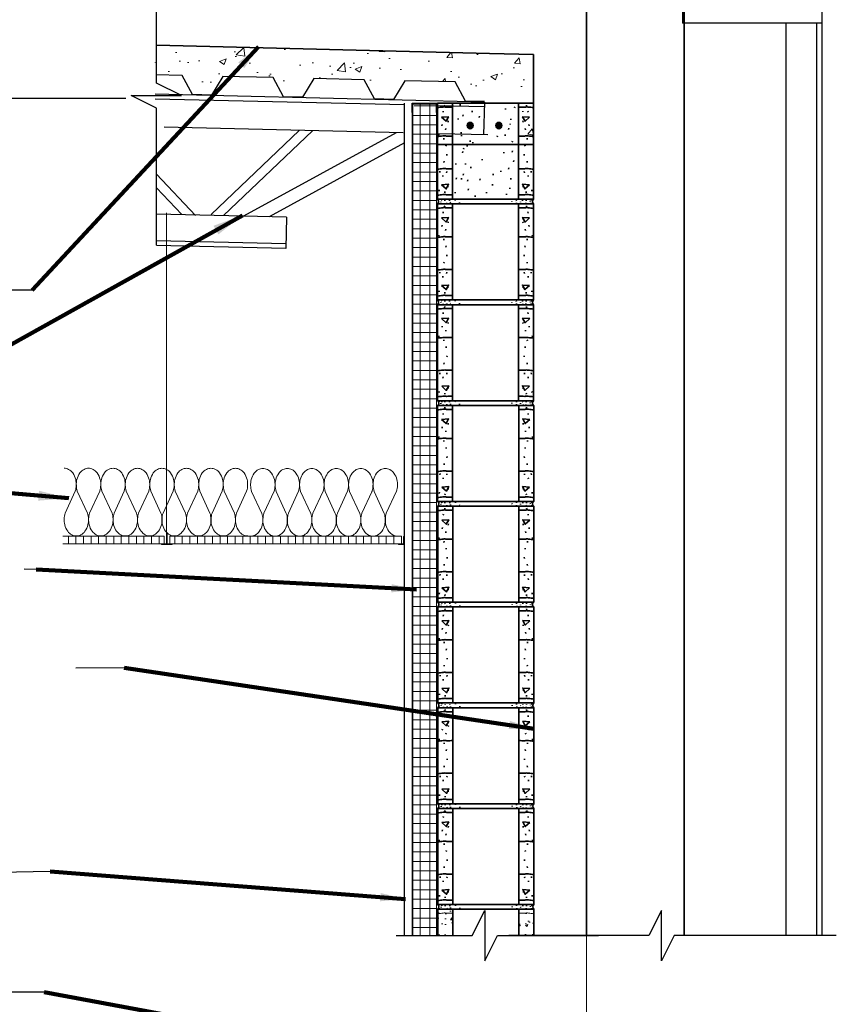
# Model space of a CAD drawing. Extents: x 152 to 589, y 178 to 453.
# Tile 7 of 8: x 515 to 580, y 258 to 336. Entities that reach past the tile are written whole.
import ezdxf

# ---------------------------------------------------------------- set-up
doc = ezdxf.new("R2010")
doc.units = 0
doc.header["$MEASUREMENT"] = 0
doc.linetypes.add('od37a204$0$ACAD_ISO08W100', pattern=[36, 24, -3, 6, -3])
doc.linetypes.add('od37a204$0$ACAD_ISO09W100', pattern=[45, 24, -3, 6, -3, 6, -3])
for name, color, linetype, lineweight in [('14', 7, 'Continuous', 18), ('52', 7, 'Continuous', 18), ('G-Anno-Text', 53, 'Continuous', 35), ('od37a204$0$A-Anno-Patt', 152, 'Continuous', 18), ('od37a204$0$A-Anno-Text', 53, 'Continuous', 25), ('od37a204$0$A-Roof-Otln', 6, 'Continuous', 35), ('od37a204$0$A-Wall-Full-Intr', 3, 'Continuous', 25), ('od37a204$0$S-Anno-Brkl', 3, 'Continuous', 25), ('od37a204$0$S-Cols-Scnd', 2, 'Continuous', 35), ('od37a204$0$S-Deck-Roof', 3, 'Continuous', 25), ('od37a204$0$S-Fndn-Insl', 12, 'Continuous', 18), ('od37a204$0$S-Sect-Cmuw', 2, 'Continuous', 35), ('od37a204$0$S-Sect-Cntr', 5, 'od37a204$0$ACAD_ISO08W100', 18), ('od37a204$0$S-Sect-Conc', 6, 'Continuous', 35), ('od37a204$0$S-Sect-Stls', 3, 'Continuous', 25)]:
    doc.layers.add(name, color=color, linetype=linetype, lineweight=lineweight)
doc.styles.add('od37a204$0$NOTES', font='romans.shx')
doc.styles.add('Text', font='ARIAL.TTF', dxfattribs={"height": 0.125})
doc.dimstyles.new('od37a204$0$EARCH', dxfattribs={"dimtxt": 0.125, "dimasz": 0.125, "dimexe": 0.0625, "dimexo": 0.0625, "dimgap": 0.0625, "dimtad": 1, "dimdec": 4, "dimzin": 3, "dimdsep": 46, "dimlunit": 4, "dimtxsty": 'od37a204$0$NOTES', "dimcen": 0.09, "dimclrd": 256, "dimclre": 256, "dimadec": 0, "dimazin": 0, "dimtfac": 0.75, "dimtdec": 4, "dimtmove": 1, "dimatfit": 3, "dimfxl": 0, "dimfrac": 1, "dimtolj": 1, "dimtzin": 3, "dimlwd": 18, "dimlwe": 18, "dimarcsym": 0})
doc.dimstyles.new('Std-Arch', dxfattribs={"dimtxt": 0.125, "dimasz": 0.15, "dimexe": 0.0625, "dimexo": 0.0625, "dimgap": 0.0625, "dimtad": 1, "dimdec": 4, "dimzin": 11, "dimdsep": 46, "dimlunit": 4, "dimtxsty": 'Text', "dimcen": 0.09, "dimclrd": 256, "dimclre": 256, "dimadec": 4, "dimazin": 3, "dimtfac": 1, "dimtdec": 4, "dimtofl": 0, "dimtmove": 1, "dimatfit": 3, "dimfxl": 0, "dimfrac": 2, "dimtzin": 11, "dimlwd": 18, "dimlwe": 18, "dimarcsym": 0})

# ---------------------------------------------------------------- blocks, each defined once
blk = doc.blocks.new('batt')
at = {"layer": '52', "color": 7, "linetype": 'Continuous'}
for p, q in [((1.28, 2.6), (0.12, 5.1)), ((1.5, 2.59), (2.67, 5.09)), ((4.05, 2.6), (2.89, 5.1)), ((4.28, 2.59), (5.44, 5.09)), ((6.83, 2.6), (5.67, 5.1)), ((7.06, 2.59), (8.22, 5.09)), ((9.61, 2.6), (8.45, 5.1)), ((9.84, 2.59), (11, 5.09)), ((12.39, 2.6), (11.23, 5.1)), ((12.62, 2.59), (13.78, 5.09)), ((15.17, 2.6), (14.01, 5.1)), ((15.39, 2.59), (16.56, 5.09))]:
    blk.add_line(p, q, dxfattribs=at)
for points, knots in [([(0.12, 5.09), (0.05, 5.31), (0.02, 5.53), (0.01, 5.75), (0, 5.97), (0.02, 6.19), (0.07, 6.42), (0.14, 6.68), (0.25, 6.92), (0.41, 7.15), (0.54, 7.33), (0.68, 7.45), (0.88, 7.55), (1.05, 7.64), (1.22, 7.68), (1.39, 7.68)], [0, 0, 0, 0, 0.203024, 0.203024, 0.203024, 0.406763, 0.406763, 0.406763, 0.652174, 0.652174, 0.652174, 0.840953, 0.840953, 0.840953, 1, 1, 1, 1]), ([(2.67, 5.09), (2.73, 5.31), (2.76, 5.53), (2.78, 5.75), (2.79, 5.97), (2.76, 6.19), (2.71, 6.42), (2.65, 6.68), (2.54, 6.92), (2.37, 7.15), (2.24, 7.33), (2.1, 7.45), (1.9, 7.55), (1.73, 7.64), (1.56, 7.68), (1.39, 7.68)], [0, 0, 0, 0, 0.203024, 0.203024, 0.203024, 0.406763, 0.406763, 0.406763, 0.652174, 0.652174, 0.652174, 0.840953, 0.840953, 0.840953, 1, 1, 1, 1]), ([(2.9, 5.09), (2.83, 5.31), (2.8, 5.53), (2.79, 5.75), (2.77, 5.97), (2.8, 6.19), (2.85, 6.42), (2.92, 6.68), (3.02, 6.92), (3.19, 7.15), (3.32, 7.33), (3.46, 7.45), (3.66, 7.55), (3.83, 7.64), (4, 7.68), (4.17, 7.68)], [0, 0, 0, 0, 0.203, 0.203, 0.203, 0.406811, 0.406811, 0.406811, 0.652112, 0.652112, 0.652112, 0.840924, 0.840924, 0.840924, 1, 1, 1, 1]), ([(5.44, 5.09), (5.51, 5.31), (5.54, 5.53), (5.55, 5.75), (5.57, 5.97), (5.54, 6.19), (5.49, 6.42), (5.42, 6.68), (5.32, 6.92), (5.15, 7.15), (5.02, 7.33), (4.88, 7.45), (4.68, 7.55), (4.51, 7.64), (4.34, 7.68), (4.17, 7.68)], [0, 0, 0, 0, 0.202975, 0.202975, 0.202975, 0.406761, 0.406761, 0.406761, 0.651878, 0.651878, 0.651878, 0.840944, 0.840944, 0.840944, 1, 1, 1, 1]), ([(5.67, 5.09), (5.61, 5.31), (5.58, 5.53), (5.56, 5.75), (5.55, 5.97), (5.58, 6.19), (5.63, 6.42), (5.69, 6.68), (5.8, 6.92), (5.97, 7.15), (6.1, 7.33), (6.24, 7.45), (6.44, 7.55), (6.61, 7.64), (6.78, 7.68), (6.95, 7.68)], [0, 0, 0, 0, 0.203024, 0.203024, 0.203024, 0.406763, 0.406763, 0.406763, 0.652174, 0.652174, 0.652174, 0.840953, 0.840953, 0.840953, 1, 1, 1, 1]), ([(8.22, 5.09), (8.29, 5.31), (8.32, 5.53), (8.33, 5.75), (8.34, 5.97), (8.32, 6.19), (8.27, 6.42), (8.2, 6.68), (8.09, 6.92), (7.93, 7.15), (7.8, 7.33), (7.66, 7.45), (7.46, 7.55), (7.29, 7.64), (7.12, 7.68), (6.95, 7.68)], [0, 0, 0, 0, 0.203024, 0.203024, 0.203024, 0.406763, 0.406763, 0.406763, 0.652174, 0.652174, 0.652174, 0.840953, 0.840953, 0.840953, 1, 1, 1, 1]), ([(8.45, 5.09), (8.38, 5.31), (8.35, 5.53), (8.34, 5.75), (8.33, 5.97), (8.35, 6.19), (8.41, 6.42), (8.47, 6.68), (8.58, 6.92), (8.75, 7.15), (8.88, 7.33), (9.02, 7.45), (9.22, 7.55), (9.39, 7.64), (9.56, 7.68), (9.73, 7.68)], [0, 0, 0, 0, 0.203, 0.203, 0.203, 0.406811, 0.406811, 0.406811, 0.652112, 0.652112, 0.652112, 0.840924, 0.840924, 0.840924, 1, 1, 1, 1]), ([(11, 5.09), (11.07, 5.31), (11.1, 5.53), (11.11, 5.75), (11.12, 5.97), (11.1, 6.19), (11.04, 6.42), (10.98, 6.68), (10.87, 6.92), (10.71, 7.15), (10.58, 7.33), (10.43, 7.45), (10.23, 7.55), (10.07, 7.64), (9.89, 7.68), (9.73, 7.68)], [0, 0, 0, 0, 0.202975, 0.202975, 0.202975, 0.406761, 0.406761, 0.406761, 0.651878, 0.651878, 0.651878, 0.840944, 0.840944, 0.840944, 1, 1, 1, 1]), ([(11.23, 5.09), (11.16, 5.31), (11.13, 5.53), (11.12, 5.75), (11.11, 5.97), (11.13, 6.2), (11.19, 6.42), (11.25, 6.68), (11.36, 6.92), (11.53, 7.15), (11.66, 7.33), (11.8, 7.45), (12, 7.56), (12.16, 7.65), (12.34, 7.68), (12.5, 7.68)], [0, 0, 0, 0, 0.203024, 0.203024, 0.203024, 0.406763, 0.406763, 0.406763, 0.652174, 0.652174, 0.652174, 0.840953, 0.840953, 0.840953, 1, 1, 1, 1]), ([(13.78, 5.09), (13.84, 5.31), (13.87, 5.53), (13.89, 5.75), (13.9, 5.97), (13.88, 6.2), (13.82, 6.42), (13.76, 6.68), (13.65, 6.92), (13.48, 7.15), (13.35, 7.33), (13.21, 7.45), (13.01, 7.56), (12.84, 7.65), (12.67, 7.68), (12.5, 7.68)], [0, 0, 0, 0, 0.203024, 0.203024, 0.203024, 0.406763, 0.406763, 0.406763, 0.652174, 0.652174, 0.652174, 0.840953, 0.840953, 0.840953, 1, 1, 1, 1]), ([(14.01, 5.09), (13.94, 5.31), (13.91, 5.53), (13.9, 5.75), (13.89, 5.97), (13.91, 6.2), (13.96, 6.42), (14.03, 6.68), (14.14, 6.92), (14.3, 7.15), (14.43, 7.33), (14.57, 7.45), (14.77, 7.56), (14.94, 7.65), (15.11, 7.68), (15.28, 7.68)], [0, 0, 0, 0, 0.203, 0.203, 0.203, 0.406811, 0.406811, 0.406811, 0.652112, 0.652112, 0.652112, 0.840924, 0.840924, 0.840924, 1, 1, 1, 1]), ([(16.56, 5.09), (16.62, 5.31), (16.65, 5.53), (16.67, 5.75), (16.68, 5.97), (16.65, 6.2), (16.6, 6.42), (16.54, 6.68), (16.43, 6.92), (16.26, 7.15), (16.13, 7.33), (15.99, 7.45), (15.79, 7.56), (15.62, 7.65), (15.45, 7.68), (15.28, 7.68)], [0, 0, 0, 0, 0.202975, 0.202975, 0.202975, 0.406761, 0.406761, 0.406761, 0.651878, 0.651878, 0.651878, 0.840944, 0.840944, 0.840944, 1, 1, 1, 1]), ([(1.28, 2.59), (1.34, 2.37), (1.37, 2.15), (1.38, 1.93), (1.4, 1.71), (1.37, 1.49), (1.32, 1.27), (1.26, 1), (1.15, 0.77), (0.98, 0.53), (0.85, 0.36), (0.71, 0.24), (0.51, 0.13), (0.34, 0.04), (0.17, 0), (0, 0)], [0, 0, 0, 0, 0.2026, 0.2026, 0.2026, 0.406334, 0.406334, 0.406334, 0.651739, 0.651739, 0.651739, 0.840514, 0.840514, 0.840514, 1, 1, 1, 1]), ([(1.5, 2.59), (1.44, 2.37), (1.41, 2.15), (1.4, 1.93), (1.38, 1.71), (1.41, 1.49), (1.46, 1.27), (1.52, 1), (1.63, 0.77), (1.8, 0.53), (1.93, 0.36), (2.07, 0.24), (2.27, 0.13), (2.44, 0.04), (2.61, 0), (2.78, 0)], [0, 0, 0, 0, 0.202911, 0.202911, 0.202911, 0.406622, 0.406622, 0.406622, 0.651886, 0.651886, 0.651886, 0.840948, 0.840948, 0.840948, 1, 1, 1, 1]), ([(4.05, 2.59), (4.12, 2.37), (4.15, 2.15), (4.16, 1.93), (4.17, 1.71), (4.15, 1.49), (4.1, 1.27), (4.03, 1), (3.93, 0.77), (3.76, 0.53), (3.63, 0.36), (3.49, 0.24), (3.29, 0.13), (3.12, 0.04), (2.95, 0), (2.78, 0)], [0, 0, 0, 0, 0.203007, 0.203007, 0.203007, 0.40679, 0.40679, 0.40679, 0.652099, 0.652099, 0.652099, 0.840919, 0.840919, 0.840919, 1, 1, 1, 1]), ([(4.28, 2.59), (4.22, 2.37), (4.18, 2.15), (4.17, 1.93), (4.16, 1.71), (4.18, 1.49), (4.24, 1.27), (4.3, 1), (4.41, 0.77), (4.58, 0.53), (4.71, 0.36), (4.85, 0.24), (5.05, 0.13), (5.22, 0.04), (5.39, 0), (5.56, 0)], [0, 0, 0, 0, 0.203089, 0.203089, 0.203089, 0.406928, 0.406928, 0.406928, 0.652417, 0.652417, 0.652417, 0.841256, 0.841256, 0.841256, 1, 1, 1, 1]), ([(6.83, 2.59), (6.9, 2.37), (6.93, 2.15), (6.94, 1.93), (6.95, 1.71), (6.93, 1.49), (6.88, 1.27), (6.81, 1), (6.7, 0.77), (6.54, 0.54), (6.41, 0.36), (6.26, 0.24), (6.06, 0.13), (5.9, 0.04), (5.73, 0), (5.56, 0)], [0, 0, 0, 0, 0.2026, 0.2026, 0.2026, 0.406334, 0.406334, 0.406334, 0.651739, 0.651739, 0.651739, 0.840514, 0.840514, 0.840514, 1, 1, 1, 1]), ([(7.06, 2.59), (6.99, 2.37), (6.96, 2.15), (6.95, 1.93), (6.94, 1.71), (6.96, 1.49), (7.02, 1.27), (7.08, 1), (7.19, 0.77), (7.36, 0.54), (7.49, 0.36), (7.63, 0.24), (7.83, 0.13), (8, 0.04), (8.17, 0), (8.34, 0)], [0, 0, 0, 0, 0.202911, 0.202911, 0.202911, 0.406622, 0.406622, 0.406622, 0.651886, 0.651886, 0.651886, 0.840948, 0.840948, 0.840948, 1, 1, 1, 1]), ([(9.61, 2.59), (9.68, 2.37), (9.71, 2.15), (9.72, 1.93), (9.73, 1.71), (9.71, 1.49), (9.65, 1.27), (9.59, 1), (9.48, 0.77), (9.31, 0.54), (9.18, 0.36), (9.04, 0.24), (8.84, 0.13), (8.67, 0.04), (8.5, 0), (8.34, 0)], [0, 0, 0, 0, 0.203007, 0.203007, 0.203007, 0.40679, 0.40679, 0.40679, 0.652099, 0.652099, 0.652099, 0.840919, 0.840919, 0.840919, 1, 1, 1, 1]), ([(9.84, 2.59), (9.77, 2.37), (9.74, 2.15), (9.73, 1.93), (9.72, 1.71), (9.74, 1.49), (9.79, 1.27), (9.86, 1), (9.97, 0.77), (10.14, 0.54), (10.26, 0.36), (10.41, 0.24), (10.61, 0.13), (10.77, 0.04), (10.94, 0), (11.11, 0)], [0, 0, 0, 0, 0.203089, 0.203089, 0.203089, 0.406928, 0.406928, 0.406928, 0.652417, 0.652417, 0.652417, 0.841256, 0.841256, 0.841256, 1, 1, 1, 1]), ([(12.39, 2.59), (12.45, 2.38), (12.48, 2.16), (12.5, 1.94), (12.51, 1.71), (12.49, 1.49), (12.43, 1.27), (12.37, 1), (12.26, 0.77), (12.09, 0.54), (11.96, 0.36), (11.82, 0.24), (11.62, 0.13), (11.45, 0.04), (11.28, 0), (11.11, 0)], [0, 0, 0, 0, 0.2026, 0.2026, 0.2026, 0.406334, 0.406334, 0.406334, 0.651739, 0.651739, 0.651739, 0.840514, 0.840514, 0.840514, 1, 1, 1, 1]), ([(12.62, 2.59), (12.55, 2.38), (12.52, 2.16), (12.51, 1.94), (12.5, 1.71), (12.52, 1.49), (12.57, 1.27), (12.64, 1), (12.74, 0.77), (12.91, 0.54), (13.04, 0.36), (13.18, 0.24), (13.38, 0.13), (13.55, 0.04), (13.72, 0), (13.89, 0)], [0, 0, 0, 0, 0.202911, 0.202911, 0.202911, 0.406622, 0.406622, 0.406622, 0.651886, 0.651886, 0.651886, 0.840948, 0.840948, 0.840948, 1, 1, 1, 1]), ([(15.16, 2.59), (15.23, 2.38), (15.26, 2.16), (15.27, 1.94), (15.29, 1.71), (15.26, 1.49), (15.21, 1.27), (15.14, 1), (15.04, 0.77), (14.87, 0.54), (14.74, 0.36), (14.6, 0.24), (14.4, 0.13), (14.23, 0.04), (14.06, 0), (13.89, 0)], [0, 0, 0, 0, 0.203007, 0.203007, 0.203007, 0.40679, 0.40679, 0.40679, 0.652099, 0.652099, 0.652099, 0.840919, 0.840919, 0.840919, 1, 1, 1, 1]), ([(15.39, 2.59), (15.33, 2.38), (15.3, 2.16), (15.28, 1.94), (15.27, 1.71), (15.3, 1.49), (15.35, 1.27), (15.42, 1), (15.52, 0.77), (15.69, 0.54), (15.82, 0.36), (15.96, 0.24), (16.16, 0.13), (16.33, 0.04), (16.5, 0), (16.67, 0)], [0, 0, 0, 0, 0.203089, 0.203089, 0.203089, 0.406928, 0.406928, 0.406928, 0.652417, 0.652417, 0.652417, 0.841256, 0.841256, 0.841256, 1, 1, 1, 1])]:
    blk.add_open_spline(points, degree=3, knots=knots, dxfattribs=at)
blk = doc.blocks.new('od37a204$0$MD')
for p, q in [((0.866125, 1.5), (0, 0)), ((4.866, 1.5), (0.866125, 1.5)), ((5.732, 0), (4.866, 1.5)), ((7.232, 0), (5.732, 0))]:
    blk.add_line(p, q)
blk = doc.blocks.new('od37a204$0$8CMUS')
for p, q in [((0, 8), (0, 0.375)), ((0.006, 8), (7.619, 8)), ((0.561, 7.756), (0.572, 7.851)), ((1.19, 8), (1.19, 0.375)), ((6.435, 8), (6.435, 0.375)), ((7.064, 7.756), (7.054, 7.851)), ((7.625, 8), (7.625, 0.375)), ((0.438, 7.276), (0.448, 7.372)), ((7.187, 7.276), (7.177, 7.372)), ((0.356, 6.208), (0.366, 6.303)), ((0.835, 6.495), (0.845, 6.591)), ((6.79, 6.495), (6.78, 6.591)), ((7.27, 6.208), (7.259, 6.303)), ((0.095, 5.427), (0.106, 5.522)), ((0.643, 5.893), (0.654, 5.988)), ((6.982, 5.893), (6.972, 5.988)), ((7.53, 5.427), (7.52, 5.522)), ((0.493, 5.125), (0.503, 5.22)), ((7.133, 5.125), (7.122, 5.22)), ((0.671, 4.577), (0.681, 4.672)), ((0.739, 3.851), (0.749, 3.946)), ((6.886, 3.851), (6.876, 3.946)), ((6.955, 4.577), (6.944, 4.672)), ((0.506, 3.289), (0.517, 3.384)), ((7.119, 3.289), (7.109, 3.384)), ((0.177, 2.494), (0.188, 2.59)), ((0.725, 2.481), (0.736, 2.576)), ((6.9, 2.481), (6.89, 2.576)), ((7.448, 2.494), (7.438, 2.59)), ((0.424, 2.166), (0.434, 2.261)), ((7.201, 2.166), (7.191, 2.261)), ((0.123, 1.015), (0.133, 1.11)), ((0.575, 0.892), (0.585, 0.987)), ((0.821, 1.33), (0.832, 1.425)), ((6.804, 1.33), (6.794, 1.425)), ((7.051, 0.892), (7.04, 0.987)), ((7.503, 1.015), (7.492, 1.11)), ((0, 0.375), (7.625, 0.375)), ((0.15, 0.263), (0.155, 0.305)), ((0.187, 0.045), (0.191, 0.088)), ((0.265, 0.19), (0.27, 0.233)), ((0.579, 0.25), (0.583, 0.293)), ((0.609, 0.039), (0.613, 0.082)), ((0.838, 0.021), (0.843, 0.064)), ((0.868, 0.25), (0.873, 0.293)), ((1.043, 0.136), (1.048, 0.178)), ((1.355, 0.049), (1.36, 0.092)), ((1.364, 0.257), (1.368, 0.3)), ((1.719, 0.162), (1.723, 0.204)), ((5.877, 0.077), (5.882, 0.12)), ((6.215, 0.277), (6.22, 0.319)), ((6.605, 0.086), (6.61, 0.128)), ((6.666, 0.25), (6.67, 0.293)), ((6.895, 0.051), (6.899, 0.094)), ((7.046, 0.25), (7.05, 0.293)), ((7.172, 0.021), (7.177, 0.064)), ((7.293, 0.269), (7.298, 0.311)), ((7.359, 0.136), (7.364, 0.178)), ((7.504, 0.293), (7.509, 0.335)), ((7.522, 0.045), (7.527, 0.088)), ((0, 0), (7.625, 0))]:
    blk.add_line(p, q)
for centre, major_axis in [((-0.137, 0.187), (0, 0.236)), ((7.762, 0.187), (0, -0.236))]:
    blk.add_ellipse(centre, major_axis=major_axis, ratio=0.951727, start_param=3.796748, end_param=5.62803)
for points, knots in [([(-0.003, 7.646), (0.138, 7.662), (0.279, 7.679), (0.42, 7.696), (0.472, 7.702), (0.524, 7.707), (0.576, 7.708), (0.621, 7.709), (0.664, 7.684), (0.709, 7.684), (0.866, 7.684), (1.024, 7.685), (1.182, 7.685)], [0, 0, 0, 0, 0.357561, 0.357561, 0.357561, 0.489461, 0.489461, 0.489461, 0.602516, 0.602516, 0.602516, 1, 1, 1, 1]), ([(7.628, 7.646), (7.487, 7.662), (7.346, 7.679), (7.205, 7.696), (7.153, 7.702), (7.101, 7.707), (7.049, 7.708), (7.004, 7.709), (6.961, 7.684), (6.917, 7.684), (6.759, 7.684), (6.601, 7.685), (6.444, 7.685)], [0, 0, 0, 0, 0.357665, 0.357665, 0.357665, 0.489461, 0.489461, 0.489461, 0.602515, 0.602515, 0.602515, 1, 1, 1, 1]), ([(-0.003, 5.344), (0.138, 5.36), (0.279, 5.377), (0.42, 5.394), (0.472, 5.4), (0.524, 5.405), (0.576, 5.406), (0.621, 5.407), (0.664, 5.382), (0.709, 5.382), (0.866, 5.382), (1.024, 5.383), (1.182, 5.383)], [0, 0, 0, 0, 0.357561, 0.357561, 0.357561, 0.489461, 0.489461, 0.489461, 0.602516, 0.602516, 0.602516, 1, 1, 1, 1]), ([(7.628, 5.344), (7.487, 5.36), (7.346, 5.377), (7.205, 5.394), (7.153, 5.4), (7.101, 5.405), (7.049, 5.406), (7.004, 5.407), (6.961, 5.382), (6.917, 5.382), (6.759, 5.382), (6.601, 5.383), (6.444, 5.383)], [0, 0, 0, 0, 0.357665, 0.357665, 0.357665, 0.489461, 0.489461, 0.489461, 0.602515, 0.602515, 0.602515, 1, 1, 1, 1]), ([(-0.003, 2.754), (0.138, 2.771), (0.279, 2.788), (0.42, 2.805), (0.472, 2.811), (0.524, 2.815), (0.576, 2.816), (0.621, 2.818), (0.664, 2.793), (0.709, 2.793), (0.866, 2.793), (1.024, 2.793), (1.182, 2.793)], [0, 0, 0, 0, 0.357579, 0.357579, 0.357579, 0.489473, 0.489473, 0.489473, 0.60251, 0.60251, 0.60251, 1, 1, 1, 1]), ([(7.628, 2.754), (7.487, 2.771), (7.346, 2.788), (7.205, 2.805), (7.153, 2.811), (7.101, 2.815), (7.049, 2.816), (7.004, 2.818), (6.961, 2.793), (6.917, 2.793), (6.759, 2.793), (6.601, 2.793), (6.444, 2.793)], [0, 0, 0, 0, 0.357683, 0.357683, 0.357683, 0.489472, 0.489472, 0.489472, 0.60251, 0.60251, 0.60251, 1, 1, 1, 1]), ([(-0.003, 0.685), (0.138, 0.702), (0.279, 0.719), (0.42, 0.735), (0.472, 0.742), (0.524, 0.746), (0.576, 0.747), (0.621, 0.749), (0.664, 0.723), (0.709, 0.723), (0.866, 0.724), (1.024, 0.724), (1.182, 0.724)], [0, 0, 0, 0, 0.357561, 0.357561, 0.357561, 0.489461, 0.489461, 0.489461, 0.602516, 0.602516, 0.602516, 1, 1, 1, 1]), ([(7.628, 0.685), (7.487, 0.702), (7.346, 0.719), (7.205, 0.735), (7.153, 0.742), (7.101, 0.746), (7.049, 0.747), (7.004, 0.749), (6.961, 0.723), (6.917, 0.723), (6.759, 0.724), (6.601, 0.724), (6.444, 0.724)], [0, 0, 0, 0, 0.357665, 0.357665, 0.357665, 0.489461, 0.489461, 0.489461, 0.602515, 0.602515, 0.602515, 1, 1, 1, 1])]:
    blk.add_open_spline(points, degree=3, knots=knots)
for points in [[(0.313, 6.89), (0.677, 6.564), (0.871, 6.928)], [(7.312, 6.89), (6.949, 6.564), (6.754, 6.928)], [(0.327, 1.52), (0.69, 1.194), (0.885, 1.558)], [(7.299, 1.52), (6.935, 1.194), (6.741, 1.558)]]:
    blk.add_3dface(points)
blk = doc.blocks.new('od37a204$0$8BB')
h = blk.add_hatch(color=256)
edge = h.paths.add_edge_path(flags=16)
edge.add_ellipse((2.757, 6.224), major_axis=(0, 0.25), ratio=0.953267, start_angle=0, end_angle=360)
h = blk.add_hatch(color=256)
edge = h.paths.add_edge_path(flags=16)
edge.add_ellipse((5.031, 6.224), major_axis=(0, -0.25), ratio=0.953267, start_angle=0, end_angle=360)
for p, q in [((0, 8), (0, 0.375)), ((0.006, 8), (7.619, 8)), ((0.561, 7.756), (0.571, 7.851)), ((1.19, 8), (1.19, 0.375)), ((5.832, 7.817), (5.822, 7.912)), ((6.435, 8), (6.435, 0.375)), ((7.064, 7.756), (7.054, 7.851)), ((7.625, 8), (7.625, 0.375)), ((0.438, 7.276), (0.448, 7.372)), ((1.509, 7.618), (1.498, 7.713)), ((2.233, 7.492), (2.223, 7.588)), ((4.883, 7.292), (4.872, 7.387)), ((5.607, 6.968), (5.597, 7.063)), ((7.187, 7.276), (7.177, 7.372)), ((0.356, 6.208), (0.366, 6.303)), ((0.835, 6.496), (0.845, 6.591)), ((1.808, 6.667), (1.798, 6.763)), ((4.308, 6.868), (4.297, 6.963)), ((5.182, 6.343), (5.172, 6.438)), ((5.982, 6.692), (5.972, 6.788)), ((6.79, 6.496), (6.78, 6.591)), ((7.27, 6.208), (7.259, 6.303)), ((0.095, 5.427), (0.106, 5.522)), ((0.643, 5.893), (0.654, 5.988)), ((1.983, 5.918), (1.973, 6.013)), ((2.258, 5.418), (2.248, 5.513)), ((4.908, 6.018), (4.897, 6.113)), ((5.757, 5.593), (5.747, 5.688)), ((6.982, 5.893), (6.972, 5.988)), ((7.53, 5.427), (7.52, 5.522)), ((0, 4.724), (7.625, 4.724)), ((0.493, 5.125), (0.503, 5.221)), ((1.684, 4.893), (1.673, 4.988)), ((2.883, 5.318), (2.873, 5.413)), ((4.833, 4.818), (4.822, 4.913)), ((5.032, 4.943), (5.022, 5.038)), ((5.732, 5.368), (5.722, 5.463)), ((7.133, 5.125), (7.122, 5.221)), ((0.671, 4.577), (0.681, 4.673)), ((0.739, 3.851), (0.749, 3.946)), ((1.684, 4.118), (1.673, 4.213)), ((2.358, 4.018), (2.348, 4.113)), ((5.282, 4.568), (5.272, 4.663)), ((5.557, 4.343), (5.547, 4.438)), ((5.632, 4.068), (5.622, 4.163)), ((6.886, 3.851), (6.876, 3.946)), ((6.955, 4.577), (6.944, 4.673)), ((0.506, 3.289), (0.517, 3.385)), ((1.584, 3.343), (1.573, 3.438)), ((4.083, 3.468), (4.072, 3.563)), ((5.407, 3.118), (5.397, 3.213)), ((6.182, 3.118), (6.172, 3.213)), ((7.119, 3.289), (7.109, 3.385)), ((0.177, 2.494), (0.188, 2.59)), ((0.725, 2.481), (0.736, 2.576)), ((1.983, 2.768), (1.973, 2.863)), ((2.608, 2.543), (2.598, 2.638)), ((3.208, 2.293), (3.198, 2.388)), ((4.983, 2.843), (4.972, 2.938)), ((5.582, 2.293), (5.572, 2.388)), ((6.9, 2.481), (6.889, 2.576)), ((7.448, 2.494), (7.438, 2.59)), ((0.424, 2.166), (0.434, 2.261)), ((1.808, 1.943), (1.798, 2.038)), ((4.258, 1.893), (4.247, 1.988)), ((5.232, 1.818), (5.222, 1.913)), ((5.732, 1.943), (5.722, 2.038)), ((6.132, 1.968), (6.122, 2.063)), ((7.201, 2.166), (7.191, 2.261)), ((0.123, 1.015), (0.133, 1.11)), ((0.575, 0.892), (0.585, 0.987)), ((0.821, 1.33), (0.832, 1.425)), ((1.883, 1.193), (1.873, 1.289)), ((2.158, 0.719), (2.148, 0.814)), ((3.258, 1.469), (3.248, 1.563)), ((3.733, 0.844), (3.723, 0.939)), ((5.182, 1.093), (5.172, 1.188)), ((6.232, 0.844), (6.222, 0.939)), ((6.804, 1.33), (6.794, 1.425)), ((7.05, 0.892), (7.04, 0.987)), ((7.503, 1.015), (7.492, 1.11)), ((0, 0.375), (7.625, 0.375)), ((0, 0), (7.625, 0)), ((0.15, 0.263), (0.155, 0.305)), ((0.186, 0.046), (0.191, 0.088)), ((0.265, 0.19), (0.269, 0.233)), ((0.578, 0.251), (0.583, 0.293)), ((0.609, 0.039), (0.613, 0.082)), ((0.838, 0.021), (0.842, 0.064)), ((0.868, 0.251), (0.873, 0.293)), ((1.043, 0.136), (1.048, 0.179)), ((1.355, 0.049), (1.359, 0.092)), ((1.364, 0.257), (1.368, 0.3)), ((1.719, 0.162), (1.723, 0.205)), ((4.633, 0.568), (4.622, 0.664)), ((5.877, 0.077), (5.882, 0.12)), ((6.215, 0.277), (6.22, 0.319)), ((6.605, 0.086), (6.609, 0.129)), ((6.665, 0.251), (6.67, 0.293)), ((6.895, 0.051), (6.899, 0.094)), ((7.045, 0.251), (7.05, 0.293)), ((7.172, 0.021), (7.177, 0.064)), ((7.293, 0.269), (7.297, 0.311)), ((7.359, 0.136), (7.364, 0.179)), ((7.504, 0.293), (7.509, 0.335)), ((7.522, 0.046), (7.527, 0.088))]:
    blk.add_line(p, q)
for centre, major_axis, ratio, start_param, end_param in [((2.757, 6.224), (0, 0.25), 0.953267, 0, 6.283175), ((5.031, 6.224), (0, -0.25), 0.953267, 0, 6.283175), ((-0.137, 0.188), (0, 0.236), 0.951727, 3.796748, 5.62803), ((7.762, 0.188), (0, -0.236), 0.951727, 3.796748, 5.62803)]:
    blk.add_ellipse(centre, major_axis=major_axis, ratio=ratio, start_param=start_param, end_param=end_param)
for points, knots in [([(-0.003, 7.646), (0.138, 7.663), (0.279, 7.679), (0.42, 7.696), (0.472, 7.702), (0.524, 7.707), (0.576, 7.708), (0.621, 7.709), (0.664, 7.684), (0.709, 7.684), (0.866, 7.684), (1.024, 7.685), (1.182, 7.685)], [0, 0, 0, 0, 0.357561, 0.357561, 0.357561, 0.489461, 0.489461, 0.489461, 0.602516, 0.602516, 0.602516, 1, 1, 1, 1]), ([(7.628, 7.646), (7.487, 7.663), (7.346, 7.679), (7.205, 7.696), (7.153, 7.702), (7.101, 7.707), (7.049, 7.708), (7.004, 7.709), (6.961, 7.684), (6.916, 7.684), (6.759, 7.684), (6.601, 7.685), (6.443, 7.685)], [0, 0, 0, 0, 0.357561, 0.357561, 0.357561, 0.489461, 0.489461, 0.489461, 0.602516, 0.602516, 0.602516, 1, 1, 1, 1]), ([(-0.003, 5.344), (0.138, 5.361), (0.279, 5.377), (0.42, 5.394), (0.472, 5.4), (0.524, 5.405), (0.576, 5.406), (0.621, 5.407), (0.664, 5.382), (0.709, 5.382), (0.866, 5.382), (1.024, 5.383), (1.182, 5.383)], [0, 0, 0, 0, 0.357561, 0.357561, 0.357561, 0.489461, 0.489461, 0.489461, 0.602516, 0.602516, 0.602516, 1, 1, 1, 1]), ([(7.628, 5.344), (7.487, 5.361), (7.346, 5.377), (7.205, 5.394), (7.153, 5.4), (7.101, 5.405), (7.049, 5.406), (7.004, 5.407), (6.961, 5.382), (6.916, 5.382), (6.759, 5.382), (6.601, 5.383), (6.443, 5.383)], [0, 0, 0, 0, 0.357561, 0.357561, 0.357561, 0.489461, 0.489461, 0.489461, 0.602516, 0.602516, 0.602516, 1, 1, 1, 1]), ([(-0.003, 2.754), (0.138, 2.771), (0.279, 2.788), (0.42, 2.805), (0.472, 2.811), (0.524, 2.815), (0.576, 2.816), (0.621, 2.818), (0.664, 2.793), (0.709, 2.793), (0.866, 2.793), (1.024, 2.793), (1.182, 2.793)], [0, 0, 0, 0, 0.357571, 0.357571, 0.357571, 0.489466, 0.489466, 0.489466, 0.602505, 0.602505, 0.602505, 1, 1, 1, 1]), ([(7.628, 2.754), (7.487, 2.771), (7.346, 2.788), (7.205, 2.805), (7.153, 2.811), (7.101, 2.815), (7.049, 2.816), (7.004, 2.818), (6.961, 2.793), (6.916, 2.793), (6.759, 2.793), (6.601, 2.793), (6.443, 2.793)], [0, 0, 0, 0, 0.357571, 0.357571, 0.357571, 0.489466, 0.489466, 0.489466, 0.602505, 0.602505, 0.602505, 1, 1, 1, 1]), ([(-0.003, 0.685), (0.138, 0.702), (0.279, 0.719), (0.42, 0.736), (0.472, 0.742), (0.524, 0.746), (0.576, 0.748), (0.621, 0.749), (0.664, 0.724), (0.709, 0.724), (0.866, 0.724), (1.024, 0.724), (1.182, 0.724)], [0, 0, 0, 0, 0.357561, 0.357561, 0.357561, 0.489461, 0.489461, 0.489461, 0.602516, 0.602516, 0.602516, 1, 1, 1, 1]), ([(7.628, 0.685), (7.487, 0.702), (7.346, 0.719), (7.205, 0.736), (7.153, 0.742), (7.101, 0.746), (7.049, 0.748), (7.004, 0.749), (6.961, 0.724), (6.916, 0.724), (6.759, 0.724), (6.601, 0.724), (6.443, 0.724)], [0, 0, 0, 0, 0.357561, 0.357561, 0.357561, 0.489461, 0.489461, 0.489461, 0.602516, 0.602516, 0.602516, 1, 1, 1, 1])]:
    blk.add_open_spline(points, degree=3, knots=knots)
for points in [[(0.313, 6.89), (0.677, 6.565), (0.871, 6.928)], [(7.312, 6.89), (6.949, 6.565), (6.754, 6.928)], [(0.327, 1.52), (0.69, 1.194), (0.885, 1.558)], [(7.298, 1.52), (6.935, 1.194), (6.74, 1.558)]]:
    blk.add_3dface(points)

msp = doc.modelspace()

# ---------------------------------------------------------------- hatches: boundary and pattern name
at = {"layer": 'od37a204$0$A-Anno-Patt'}
h = msp.add_hatch(dxfattribs=at)
h.set_pattern_fill('AR-CONC', color=256, style=0)
h.set_pattern_definition([(50, (-91.7765, 17.613), (5.379451, -0.47064), [0.5625, -6.1875]), (355, (-91.7765, 17.613), (-1.040635, 5.64144), [0.45, -4.95]), (100.4514, (-91.328, 17.574), (4.33882, 5.170797), [0.47805, -5.258566]), (46.1842, (-91.7765, 19.113), (8.00431, -1.24139), [0.84375, -9.28125]), (96.6356, (-91.1095, 19.0095), (7.00997, 7.30588), [0.71708, -7.88785]), (351.1842, (-91.7765, 19.113), (7.00996, 7.30589), [0.675, -7.425]), (21, (-91.0265, 18.738), (4.476803, -3.019642), [0.5625, -6.1875]), (326, (-91.0265, 18.738), (1.824865, 5.438625), [0.45, -4.95]), (71.4514, (-90.6535, 18.4864), (6.30167, 2.41898), [0.47805, -5.258566]), (37.5, (-91.7765, 17.613), (0.091199, 2.496704), [0, -4.89, 0, -5.025, 0, -4.96875]), (7.5, (-91.7765, 17.613), (1.973022, 2.958088), [0, -2.865, 0, -4.7775, 0, -1.89375]), (327.5, (-93.449, 17.613), (4.003668, -0.1691615), [0, -1.875, 0, -5.85, 0, -7.7625]), (317.5, (-94.199, 17.613), (4.373896, 0.750787), [0, -2.4375, 0, -3.885, 0, -5.5125])])
h.paths.add_polyline_path([(555.471, 333.689), (525.514, 334.402), (525.514, 332.083), (527.553, 332.034), (528.383, 330.514), (529.883, 330.478), (530.785, 331.957), (534.784, 331.862), (535.615, 330.342), (537.114, 330.306), (538.016, 331.785), (542.016, 331.69), (542.846, 330.169), (544.346, 330.134), (545.248, 331.613), (549.247, 331.518), (550.078, 329.997), (551.578, 329.962), (551.566, 329.912), (551.505, 327.323), (551.656, 327.32), (555.471, 327.32)], flags=16)
at = {"layer": 'od37a204$0$A-Anno-Patt', "ltscale": 0.5}
h = msp.add_hatch(dxfattribs=at)
h.set_pattern_fill('NET', color=256, style=0)
h.set_pattern_definition([(0, (-91.7765, 17.613), (0, 0.75), []), (90, (-91.7765, 17.613), (-0.75, 5e-17), [])])
h.paths.add_polyline_path([(545.888, 263.72), (547.773, 263.72), (547.773, 329.766), (546.263, 329.766), (545.888, 329.562)], flags=16)
at = {"layer": 'od37a204$0$A-Anno-Patt'}
h = msp.add_hatch(dxfattribs=at)
h.set_pattern_fill('AR-CONC', color=256, style=0)
h.set_pattern_definition([(50, (-91.7765, 17.613), (1.7931505, -0.1568803), [0.1875, -2.0625]), (355, (-91.7765, 17.613), (-0.3468783, 1.8804803), [0.15, -1.65]), (100.4514, (-91.6271, 17.6), (1.4462735, 1.723599), [0.1593505, -1.7528553]), (46.1842, (-91.7765, 18.113), (2.6681026, -0.4137975), [0.28125, -3.09375]), (96.6356, (-91.5542, 18.0785), (2.336657, 2.435295), [0.239026, -2.629282]), (351.1842, (-91.7765, 18.113), (2.336655, 2.435297), [0.225, -2.475]), (21, (-91.5265, 17.988), (1.4922676, -1.0065472), [0.1875, -2.0625]), (326, (-91.5265, 17.988), (0.6082883, 1.812875), [0.15, -1.65]), (71.4514, (-91.4022, 17.9041), (2.1005566, 0.8063262), [0.1593505, -1.7528553]), (37.5, (-91.77653, 17.613), (0.03039964, 0.83223463), [0, -1.63, 0, -1.675, 0, -1.65625]), (7.5, (-91.7765, 17.613), (0.6576738, 0.9860293), [0, -0.955, 0, -1.5925, 0, -0.63125]), (327.5, (-92.334, 17.613), (1.3345561, -0.0563872), [0, -0.625, 0, -1.95, 0, -2.5875]), (317.5, (-92.584, 17.613), (1.4579654, 0.2502625), [0, -0.8125, 0, -1.295, 0, -1.8375])])
edge = h.paths.add_edge_path(flags=16)
edge.add_line((554.311, 265.503), (554.311, 263.72))
edge.add_line((554.311, 263.72), (555.501, 263.72))
edge.add_line((555.501, 263.72), (555.501, 265.464))
edge.add_line((555.501, 265.464), (555.081, 265.514))
edge.add_spline(control_points=[(555.081, 265.514), (555.029, 265.52), (554.977, 265.524), (554.925, 265.526), (554.88, 265.527), (554.837, 265.502), (554.792, 265.502)], knot_values=[0, 0, 0, 0, 0.538468, 0.538468, 0.538468, 1, 1, 1, 1], degree=3, periodic=0)
edge.add_line((554.792, 265.502), (554.319, 265.503))
edge = h.paths.add_edge_path(flags=16)
edge.add_ellipse((555.632, 266.006), major_axis=(0, 0.237), ratio=0.951525, start_angle=37.59393, end_angle=142.48698)
edge.add_line((555.495, 265.818), (554.311, 265.818))
edge.add_line((554.311, 265.818), (554.311, 265.503))
edge = h.paths.add_edge_path(flags=16)
edge.add_line((554.319, 265.503), (554.792, 265.502))
edge.add_spline(control_points=[(554.792, 265.502), (554.837, 265.502), (554.88, 265.527), (554.925, 265.526), (554.977, 265.524), (555.029, 265.52), (555.081, 265.514)], knot_values=[0, 0, 0, 0, 0.461532, 0.461532, 0.461532, 1, 1, 1, 1], degree=3, periodic=0)
edge.add_line((555.081, 265.514), (555.501, 265.464))
edge.add_line((555.501, 265.464), (555.501, 265.812))
edge = h.paths.add_edge_path(flags=16)
edge.add_line((549.057, 265.503), (548.583, 265.502))
edge.add_spline(control_points=[(548.583, 265.502), (548.539, 265.502), (548.496, 265.527), (548.451, 265.526), (548.399, 265.524), (548.346, 265.52), (548.294, 265.514)], knot_values=[0, 0, 0, 0, 0.461335, 0.461335, 0.461335, 1, 1, 1, 1], degree=3, periodic=0)
edge.add_line((548.294, 265.514), (547.875, 265.464))
edge.add_line((547.875, 265.464), (547.875, 263.72))
edge.add_line((547.875, 263.72), (549.065, 263.72))
edge.add_line((549.065, 263.72), (549.065, 265.503))
edge = h.paths.add_edge_path(flags=16)
edge.add_line((549.065, 265.503), (549.065, 265.818))
edge.add_line((549.065, 265.818), (547.875, 265.818))
edge.add_line((547.875, 265.818), (547.875, 265.464))
edge.add_line((547.875, 265.464), (548.294, 265.514))
edge.add_spline(control_points=[(548.294, 265.514), (548.346, 265.52), (548.399, 265.524), (548.451, 265.526), (548.496, 265.527), (548.539, 265.502), (548.583, 265.502)], knot_values=[0, 0, 0, 0, 0.538665, 0.538665, 0.538665, 1, 1, 1, 1], degree=3, periodic=0)
edge.add_line((548.583, 265.502), (549.057, 265.503))

# ---------------------------------------------------------------- linework, layer by layer
at = {"layer": '14', "color": 132, "linetype": 'Continuous'}
for p, q in [((526.326, 295.63), (526.326, 321.124)), ((526.376, 295.63), (526.326, 295.63)), ((526.326, 295.63), (526.326, 294.83)), ((526.376, 295.63), (526.376, 294.83)), ((518.094, 295.44), (526.13, 295.44)), ((526.13, 294.84), (518.094, 294.84)), ((518.53, 294.84), (518.53, 295.44)), ((519.13, 294.84), (519.13, 295.44)), ((519.73, 294.84), (519.73, 295.44)), ((520.33, 294.84), (520.33, 295.44)), ((520.93, 294.84), (520.93, 295.44)), ((521.53, 294.84), (521.53, 295.44)), ((522.13, 294.84), (522.13, 295.44)), ((522.73, 294.84), (522.73, 295.44)), ((523.33, 294.84), (523.33, 295.44)), ((523.93, 294.84), (523.93, 295.44)), ((524.53, 294.84), (524.53, 295.44)), ((525.13, 294.84), (525.13, 295.44)), ((525.73, 294.84), (525.73, 295.44)), ((526.326, 294.83), (525.926, 294.83)), ((525.926, 294.83), (525.926, 294.78)), ((526.13, 295.44), (526.13, 294.84)), ((526.376, 294.83), (526.776, 294.83)), ((544.973, 295.44), (526.573, 295.44)), ((526.573, 295.44), (526.573, 294.84)), ((526.573, 294.84), (544.973, 294.84)), ((526.776, 294.83), (526.776, 294.78)), ((526.973, 294.84), (526.973, 295.44)), ((527.573, 294.84), (527.573, 295.44)), ((528.173, 294.84), (528.173, 295.44)), ((528.773, 294.84), (528.773, 295.44)), ((529.373, 294.84), (529.373, 295.44)), ((529.973, 294.84), (529.973, 295.44)), ((530.573, 294.84), (530.573, 295.44)), ((531.173, 294.84), (531.173, 295.44)), ((531.773, 294.84), (531.773, 295.44)), ((532.373, 294.84), (532.373, 295.44)), ((532.973, 294.84), (532.973, 295.44)), ((533.573, 294.84), (533.573, 295.44)), ((534.173, 294.84), (534.173, 295.44)), ((534.773, 294.84), (534.773, 295.44)), ((535.373, 294.84), (535.373, 295.44)), ((535.973, 294.84), (535.973, 295.44)), ((536.573, 294.84), (536.573, 295.44)), ((537.173, 294.84), (537.173, 295.44)), ((537.773, 294.84), (537.773, 295.44)), ((538.373, 294.84), (538.373, 295.44)), ((538.973, 294.84), (538.973, 295.44)), ((539.573, 294.84), (539.573, 295.44)), ((540.173, 294.84), (540.173, 295.44)), ((540.773, 294.84), (540.773, 295.44)), ((541.373, 294.84), (541.373, 295.44)), ((541.973, 294.84), (541.973, 295.44)), ((542.573, 294.84), (542.573, 295.44)), ((543.173, 294.84), (543.173, 295.44)), ((543.773, 294.84), (543.773, 295.44)), ((544.373, 294.84), (544.373, 295.44)), ((545.155, 294.824), (544.755, 294.824)), ((544.755, 294.824), (544.755, 294.774)), ((544.973, 294.84), (544.973, 295.44)), ((545.205, 295.424), (545.155, 295.424)), ((545.155, 295.424), (545.155, 294.824)), ((525.926, 294.78), (526.376, 294.78)), ((526.776, 294.78), (526.326, 294.78)), ((544.755, 294.774), (545.205, 294.774))]:
    msp.add_line(p, q, dxfattribs=at)
at = {"layer": '52', "color": 7, "linetype": 'Continuous'}
for p, q in [((518.265, 297.281), (519.078, 299.029)), ((520.05, 297.276), (519.238, 299.024)), ((520.21, 297.281), (521.023, 299.029))]:
    msp.add_line(p, q, dxfattribs=at)
for points, knots in [([(519.077, 299.024), (519.124, 299.176), (519.145, 299.33), (519.153, 299.485), (519.162, 299.64), (519.144, 299.797), (519.107, 299.952), (519.062, 300.139), (518.987, 300.302), (518.869, 300.464), (518.779, 300.589), (518.68, 300.673), (518.54, 300.748), (518.422, 300.811), (518.303, 300.839), (518.185, 300.837)], [0, 0, 0, 0, 0.203, 0.203, 0.203, 0.406811, 0.406811, 0.406811, 0.652112, 0.652112, 0.652112, 0.840924, 0.840924, 0.840924, 1, 1, 1, 1]), ([(519.238, 299.024), (519.191, 299.176), (519.17, 299.33), (519.161, 299.485), (519.152, 299.64), (519.169, 299.797), (519.206, 299.952), (519.251, 300.139), (519.327, 300.302), (519.445, 300.464), (519.535, 300.589), (519.634, 300.673), (519.774, 300.748), (519.892, 300.811), (520.011, 300.838), (520.129, 300.837)], [0, 0, 0, 0, 0.203024, 0.203024, 0.203024, 0.406763, 0.406763, 0.406763, 0.652174, 0.652174, 0.652174, 0.840953, 0.840953, 0.840953, 1, 1, 1, 1]), ([(521.02, 299.024), (521.068, 299.176), (521.089, 299.33), (521.098, 299.485), (521.107, 299.64), (521.09, 299.797), (521.052, 299.952), (521.007, 300.139), (520.932, 300.302), (520.814, 300.464), (520.723, 300.589), (520.625, 300.673), (520.485, 300.748), (520.367, 300.811), (520.247, 300.838), (520.129, 300.837)], [0, 0, 0, 0, 0.203024, 0.203024, 0.203024, 0.406763, 0.406763, 0.406763, 0.652174, 0.652174, 0.652174, 0.840953, 0.840953, 0.840953, 1, 1, 1, 1]), ([(518.267, 297.276), (518.22, 297.123), (518.199, 296.969), (518.19, 296.814), (518.182, 296.659), (518.199, 296.503), (518.236, 296.347), (518.281, 296.16), (518.356, 295.997), (518.474, 295.835), (518.564, 295.71), (518.663, 295.626), (518.803, 295.551), (518.921, 295.488), (519.04, 295.461), (519.158, 295.462)], [0, 0, 0, 0, 0.203007, 0.203007, 0.203007, 0.40679, 0.40679, 0.40679, 0.652099, 0.652099, 0.652099, 0.840919, 0.840919, 0.840919, 1, 1, 1, 1]), ([(520.05, 297.276), (520.097, 297.123), (520.117, 296.969), (520.126, 296.814), (520.134, 296.659), (520.118, 296.503), (520.081, 296.347), (520.037, 296.16), (519.961, 295.997), (519.844, 295.835), (519.753, 295.71), (519.654, 295.626), (519.513, 295.551), (519.396, 295.488), (519.276, 295.461), (519.158, 295.462)], [0, 0, 0, 0, 0.202911, 0.202911, 0.202911, 0.406622, 0.406622, 0.406622, 0.651886, 0.651886, 0.651886, 0.840948, 0.840948, 0.840948, 1, 1, 1, 1]), ([(520.211, 297.275), (520.164, 297.122), (520.143, 296.968), (520.134, 296.814), (520.126, 296.659), (520.142, 296.503), (520.18, 296.347), (520.225, 296.16), (520.3, 295.997), (520.418, 295.835), (520.509, 295.71), (520.607, 295.626), (520.747, 295.551), (520.866, 295.488), (520.985, 295.46), (521.104, 295.461)], [0, 0, 0, 0, 0.2026, 0.2026, 0.2026, 0.406334, 0.406334, 0.406334, 0.651739, 0.651739, 0.651739, 0.840514, 0.840514, 0.840514, 1, 1, 1, 1])]:
    msp.add_open_spline(points, degree=3, knots=knots, dxfattribs=at)
at = {"layer": 'od37a204$0$A-Anno-Patt'}
for points, knots in [([(547.872, 265.464), (548.013, 265.48), (548.154, 265.497), (548.294, 265.514), (548.346, 265.52), (548.399, 265.524), (548.451, 265.526), (548.496, 265.527), (548.539, 265.502), (548.583, 265.502), (548.741, 265.502), (548.899, 265.503), (549.057, 265.503)], [0, 0, 0, 0, 0.357486, 0.357486, 0.357486, 0.489463, 0.489463, 0.489463, 0.602494, 0.602494, 0.602494, 1, 1, 1, 1]), ([(555.504, 265.464), (555.363, 265.48), (555.222, 265.497), (555.081, 265.514), (555.029, 265.52), (554.977, 265.524), (554.925, 265.526), (554.88, 265.527), (554.837, 265.502), (554.792, 265.502), (554.635, 265.502), (554.477, 265.503), (554.319, 265.503)], [0, 0, 0, 0, 0.35759, 0.35759, 0.35759, 0.489463, 0.489463, 0.489463, 0.602494, 0.602494, 0.602494, 1, 1, 1, 1])]:
    msp.add_open_spline(points, degree=3, knots=knots, dxfattribs=at)
at = {"layer": 'od37a204$0$A-Anno-Text'}
for p, q in [((523.096, 330.207), (484.211, 330.207)), ((515.665, 314.977), (512.527, 314.977)), ((515.966, 292.806), (515.005, 292.817)), ((522.96, 284.977), (519.131, 284.964)), ((517.09, 268.817), (513.022, 268.736)), ((516.599, 259.226), (500.911, 259.226))]:
    msp.add_line(p, q, dxfattribs=at)
at = {"layer": 'od37a204$0$A-Roof-Otln'}
for q in [(525.514, 334.446), (555.471, 333.689)]:
    msp.add_line((551.972, 333.772), q, dxfattribs=at)
at = {"layer": 'od37a204$0$A-Wall-Full-Intr'}
for p, q in [((545.205, 329.824), (545.205, 263.72)), ((545.83, 329.824), (545.83, 263.72))]:
    msp.add_line(p, q, dxfattribs=at)
at = {"layer": 'od37a204$0$S-Anno-Brkl', "flags": 128}
for points in [[(525.514, 318.567), (525.514, 329.428), (523.514, 330.428), (527.514, 330.428), (525.514, 331.428), (525.514, 338.601)], [(544.566, 263.72), (550.599, 263.72), (551.599, 265.72), (551.599, 261.72), (552.599, 263.72), (560.631, 263.72)], [(579.517, 263.72), (566.629, 263.72), (565.629, 261.72), (565.629, 265.72), (564.629, 263.72), (553.506, 263.72)]]:
    msp.add_lwpolyline(points, dxfattribs=at)
at = {"layer": 'od37a204$0$S-Cols-Scnd'}
for p, q in [((559.682, 362.309), (559.682, 263.72)), ((567.43, 362.309), (567.43, 263.72))]:
    msp.add_line(p, q, dxfattribs=at)
at = {"layer": 'od37a204$0$S-Deck-Roof'}
for p, q in [((525.43, 333.048), (525.429, 333.045)), ((527.553, 332.034), (525.467, 332.084)), ((528.383, 330.514), (527.553, 332.034)), ((529.883, 330.478), (528.383, 330.514))]:
    msp.add_line(p, q, dxfattribs=at)
at = {"layer": 'od37a204$0$S-Fndn-Insl'}
for p, q in [((545.888, 329.766), (545.888, 263.72)), ((547.773, 329.766), (547.773, 263.72))]:
    msp.add_line(p, q, dxfattribs=at)
at = {"layer": 'od37a204$0$S-Sect-Cmuw'}
for p, q in [((547.869, 281.821), (547.869, 274.195)), ((547.875, 265.818), (547.875, 263.72)), ((555.495, 265.818), (547.881, 265.818)), ((549.065, 265.818), (549.065, 263.72)), ((554.311, 265.818), (554.311, 263.72)), ((555.501, 265.818), (555.501, 263.72))]:
    msp.add_line(p, q, dxfattribs=at)
at = {"layer": 'od37a204$0$S-Sect-Cntr', "linetype": 'od37a204$0$ACAD_ISO09W100'}
msp.add_line((559.682, 198.707), (559.682, 429.132), dxfattribs=at)
at = {"layer": 'od37a204$0$S-Sect-Conc'}
msp.add_line((555.471, 327.32), (555.471, 333.689), dxfattribs=at)
at = {"layer": 'od37a204$0$S-Sect-Stls'}
for p, q in [((578.385, 336.179), (578.385, 384.367)), ((567.307, 339.195), (567.307, 336.179)), ((578.385, 336.179), (567.307, 336.179)), ((575.536, 263.72), (575.536, 336.179)), ((577.974, 263.72), (577.974, 336.179)), ((578.385, 263.72), (578.385, 336.179)), ((545.216, 329.688), (525.421, 330.159)), ((551.566, 329.912), (525.43, 330.534)), ((545.83, 329.824), (547.83, 329.824)), ((545.83, 329.092), (545.83, 329.824)), ((545.888, 329.766), (547.773, 329.766)), ((545.888, 329.092), (545.888, 329.766)), ((547.773, 329.092), (547.773, 329.766)), ((547.83, 329.092), (547.83, 329.824)), ((551.557, 329.537), (547.899, 329.624)), ((551.566, 329.912), (551.505, 327.323)), ((545.83, 329.092), (545.888, 329.092)), ((547.773, 329.092), (547.83, 329.092)), ((545.129, 327.475), (526.146, 327.927)), ((529.872, 321.002), (536.868, 327.672)), ((530.853, 320.9), (537.928, 327.647)), ((544.568, 327.488), (532.434, 320.863)), ((551.844, 327.315), (547.908, 327.409)), ((545.229, 326.691), (534.467, 320.814)), ((528.627, 320.918), (525.514, 324.184)), ((527.533, 320.98), (525.514, 323.097)), ((535.857, 320.781), (525.514, 321.028)), ((535.857, 320.781), (535.798, 318.282)), ((535.807, 318.656), (525.514, 318.901)), ((535.798, 318.282), (525.514, 318.526))]:
    msp.add_line(p, q, dxfattribs=at)

# ---------------------------------------------------------------- block references
at = {"layer": 'G-Anno-Text', "xscale": 0.7000000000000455, "yscale": -0.6999999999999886, "zscale": 0.7, "rotation": 180}
for p in [(532.771, 295.459), (544.671, 295.441)]:
    msp.add_blockref('batt', p, dxfattribs=at)
at = {"layer": 'od37a204$0$S-Deck-Roof', "xscale": 1.000199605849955, "yscale": 1.0001996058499, "rotation": 358.6359708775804}
for p in [(529.883, 330.478), (537.115, 330.306), (544.346, 330.134)]:
    msp.add_blockref('od37a204$0$MD', p, dxfattribs=at)
at = {"layer": 'od37a204$0$S-Sect-Cmuw', "xscale": 1.000200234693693, "yscale": -1.000200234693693, "rotation": 180}
for name, p in [('od37a204$0$8BB', (555.471, 321.829)), ('od37a204$0$8CMUS', (555.471, 313.828)), ('od37a204$0$8CMUS', (555.477, 305.826)), ('od37a204$0$8CMUS', (555.483, 297.824)), ('od37a204$0$8CMUS', (555.489, 289.823)), ('od37a204$0$8CMUS', (555.495, 281.821)), ('od37a204$0$8CMUS', (555.495, 273.82)), ('od37a204$0$8CMUS', (555.495, 265.818))]:
    msp.add_blockref(name, p, dxfattribs=at)

# ---------------------------------------------------------------- leaders
at = {"layer": 'od37a204$0$A-Anno-Text'}
for points in [[(533.615, 334.306), (515.665, 314.977)], [(546.183, 291.2), (515.966, 292.806)], [(555.524, 280.154), (522.96, 284.977)], [(545.304, 266.623), (517.09, 268.817)], [(575.492, 248.348), (516.599, 259.226)]]:
    msp.add_leader(points, dimstyle='od37a204$0$EARCH', override={"dimscale": 16, "dimgap": 0.0625, "dimtad": 0, "dimclrd": 0, "dimlwd": 65534}, dxfattribs=at)
at = {"layer": 'od37a204$0$A-Anno-Text', "lineweight": 18}
for points in [[(532.344, 320.922), (509.341, 308.084)], [(518.552, 298.455), (496.468, 300.339)]]:
    msp.add_leader(points, dimstyle='Std-Arch', override={"dimscale": 1, "dimasz": 2.4, "dimgap": 1, "dimclrd": 0, "dimlwd": 65534}, dxfattribs=at)

doc.saveas('drawing.dxf')
